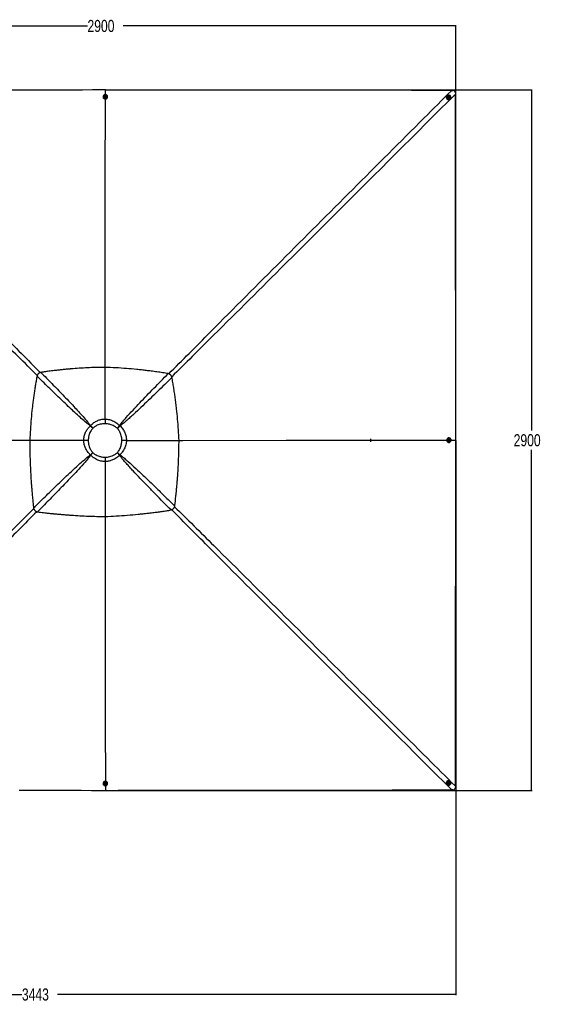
# Model space of a CAD drawing. Header units: millimetres. Extents: x 38476 to 443956, y 24059 to 406945.
# Tile 44 of 75: x 149946 to 259697, y 203091 to 406945. Entities that reach past the tile are written whole.
import ezdxf

# ---------------------------------------------------------------- set-up
doc = ezdxf.new("R2010")
doc.units = ezdxf.units.MM
doc.layers.add('COMPONENT_GEOMETRY', color=7, linetype='Continuous')
doc.styles.add('SLDTEXTSTYLE1', font='TXT', dxfattribs={"width": 0.75})
doc.dimstyles.new('SLDDIMSTYLE0', dxfattribs={"dimtxt": 2500, "dimasz": 165.1, "dimexe": 0, "dimexo": 0.0625, "dimgap": 625, "dimtad": 0, "dimtih": 1, "dimtoh": 1, "dimdec": 0, "dimlfac": 0.02, "dimrnd": 1e-09, "dimzin": 12, "dimdsep": 46, "dimtxsty": 'SLDTEXTSTYLE1', "dimsah": 1, "dimcen": 0.09, "dimadec": 0, "dimazin": 3, "dimtfac": 1, "dimtdec": 0, "dimtofl": 0, "dimtmove": 0, "dimatfit": 3, "dimfxl": 1, "dimfrac": 2, "dimtolj": 1, "dimtzin": 12, "dimarcsym": 0})

# ---------------------------------------------------------------- blocks, each defined once
blk = doc.blocks.new('_D')
at = {"layer": 'COMPONENT_GEOMETRY', "color": 7, "ltscale": 50}
for p, q in [((167723, 392392), (255979, 392392)), ((255820, 392392), (255820, 321875)), ((255820, 247390), (255820, 317907)), ((167723, 247390), (255979, 247390))]:
    blk.add_line(p, q, dxfattribs=at)
for points in [[(255820, 392392), (255795, 392227), (255846, 392227)], [(255820, 247390), (255845, 247555), (255795, 247555)]]:
    blk.add_solid(points, dxfattribs=at)
at = {"layer": 'COMPONENT_GEOMETRY', "color": 7, "ltscale": 50, "insert": (252126, 321129), "char_height": 2500, "attachment_point": 1, "style": 'SLDTEXTSTYLE1'}
blk.add_mtext('2900', dxfattribs=at)
blk = doc.blocks.new('_D_1')
at = {"layer": 'COMPONENT_GEOMETRY', "color": 7, "ltscale": 50}
for p, q in [((95158, 319955), (95158, 405821)), ((240160, 319955), (240160, 405821)), ((95158, 405662), (163965, 405662)), ((240160, 405662), (171354, 405662))]:
    blk.add_line(p, q, dxfattribs=at)
for points in [[(95158, 405662), (95323, 405637), (95323, 405687)], [(240160, 405662), (239995, 405688), (239995, 405637)]]:
    blk.add_solid(points, dxfattribs=at)
at = {"layer": 'COMPONENT_GEOMETRY', "color": 7, "ltscale": 50, "insert": (163965, 406900), "char_height": 2500, "attachment_point": 1, "style": 'SLDTEXTSTYLE1'}
blk.add_mtext('2900', dxfattribs=at)
blk = doc.blocks.new('_D_2')
at = {"layer": 'COMPONENT_GEOMETRY', "color": 7, "ltscale": 50}
for p, q in [((240160, 319828), (240160, 204975)), ((68025, 220334), (68025, 204975)), ((68025, 205134), (150398, 205134)), ((240160, 205134), (157787, 205134))]:
    blk.add_line(p, q, dxfattribs=at)
for points in [[(68025, 205134), (68190, 205109), (68190, 205159)], [(240160, 205134), (239995, 205159), (239995, 205109)]]:
    blk.add_solid(points, dxfattribs=at)
at = {"layer": 'COMPONENT_GEOMETRY', "color": 7, "ltscale": 50, "insert": (150398, 206372), "char_height": 2500, "attachment_point": 1, "style": 'SLDTEXTSTYLE1'}
blk.add_mtext('3443', dxfattribs=at)

msp = doc.modelspace()

# ---------------------------------------------------------------- linework, layer by layer
at = {"color": 7, "linetype": 'Continuous', "lineweight": 25, "ltscale": 50}
for p, q in [((167658.97, 391404.9), (167659.66, 392392.2)), ((167659.46, 392392.2), (167659.66, 392392.2)), ((167188.55, 390978.31), (167188.66, 390944.11)), ((167421.03, 390986.47), (167421.05, 390979.04)), ((167572.07, 391040.03), (167621.38, 391105.58)), ((167609.07, 390967.97), (167572.07, 391040.03)), ((167581.41, 391021.84), (167596.82, 391042.32)), ((167596.82, 391042.32), (167621.47, 391075.1)), ((167695.38, 390961.47), (167609.07, 390967.97)), ((167621.38, 391105.58), (167707.69, 391099.09)), ((167621.47, 391075.1), (167621.38, 391105.58)), ((167621.47, 391075.1), (167664.63, 391071.85)), ((167664.63, 391071.85), (167707.78, 391068.61)), ((167744.69, 391027.03), (167695.38, 390961.47)), ((167707.69, 391099.09), (167744.69, 391027.03)), ((167707.78, 391068.61), (167707.69, 391099.09)), ((167707.78, 391068.61), (167726.29, 391032.58)), ((167726.29, 391032.58), (167735.45, 391014.74)), ((167896.05, 390980.55), (167896.03, 390987.97)), ((168128.66, 390947.09), (168128.55, 390981.28)), ((238330.87, 391227.46), (238312.93, 391209.52)), ((238499.16, 391066.95), (238495.27, 391063.05)), ((238608.35, 390909.94), (238635.13, 390989.11)), ((238664.61, 390844.13), (238608.35, 390909.94)), ((238630.33, 390974.92), (238660.66, 390979.8)), ((238635.13, 390989.11), (238718.17, 391002.47)), ((238660.66, 390979.8), (238702.18, 390986.48)), ((238747.65, 390857.49), (238664.61, 390844.13)), ((238702.18, 390986.48), (238718.17, 391002.47)), ((238702.18, 390986.48), (238730.31, 390953.58)), ((238718.17, 391002.47), (238774.43, 390936.66)), ((238730.31, 390953.58), (238758.44, 390920.67)), ((238745.05, 390881.09), (238736.46, 390855.69)), ((238758.44, 390920.67), (238745.05, 390881.09)), ((238774.43, 390936.66), (238747.65, 390857.49)), ((238758.44, 390920.67), (238774.43, 390936.66)), ((238831.15, 390727.18), (238835.04, 390731.07)), ((238977.61, 390544.84), (238995.55, 390562.78)), ((167612.5, 324262.03), (167612.51, 324262.4)), ((164602, 322880.48), (164571.44, 322849.69)), ((165079.14, 322357.85), (165082.12, 322360.77)), ((170131.7, 322358.06), (170140.1, 322349.77)), ((170690.48, 322829.56), (170603.77, 322916.33)), ((238749.38, 320360.46), (238715.18, 320360.56)), ((238756.06, 320127.93), (238748.64, 320127.96)), ((152041.86, 319849.3), (152041.49, 319850.07)), ((152041.63, 319849.17), (152041.86, 319849.3)), ((163211.81, 319834.79), (163211.7, 319834.79)), ((172029.09, 319836.24), (172029.18, 319836.24)), ((182902.38, 319849.03), (182902.64, 319849.19)), ((238712.21, 319420.57), (238746.4, 319420.46)), ((238729.57, 319853.2), (238736.06, 319939.52)), ((238795.12, 319803.97), (238729.57, 319853.2)), ((238736.06, 319939.52), (238808.12, 319976.61)), ((238747.14, 319652.96), (238754.56, 319652.94)), ((238800.67, 319822.61), (238782.65, 319813.34)), ((238790.11, 319967.34), (238810.41, 319952.09)), ((238867.18, 319841.06), (238795.12, 319803.97)), ((238836.7, 319841.15), (238800.67, 319822.61)), ((238808.12, 319976.61), (238873.67, 319927.38)), ((238810.41, 319952.09), (238843.19, 319927.47)), ((238839.95, 319884.31), (238836.7, 319841.15)), ((238836.7, 319841.15), (238867.18, 319841.06)), ((238843.19, 319927.47), (238839.95, 319884.31)), ((238843.19, 319927.47), (238873.67, 319927.38)), ((238873.67, 319927.38), (238867.18, 319841.06)), ((239172.97, 319890.89), (240160.49, 319891.58)), ((240160.49, 319891.37), (240160.49, 319891.58)), ((170147.24, 317308.57), (170138.06, 317299.36)), ((170583.36, 316771.12), (170679.6, 316866.18)), ((167614.07, 315444.8), (167614.07, 315445.17)), ((167188.79, 248836.98), (167188.68, 248802.73)), ((167421.18, 248802), (167421.16, 248794.53)), ((167572.19, 248753.67), (167621.42, 248819.15)), ((167609.28, 248681.69), (167572.19, 248753.67)), ((167590.83, 248748.35), (167581.63, 248766.22)), ((167609.37, 248712.37), (167590.83, 248748.35)), ((167609.37, 248712.37), (167609.28, 248681.69)), ((167652.53, 248709.12), (167609.37, 248712.37)), ((167621.42, 248819.15), (167707.74, 248812.66)), ((167695.69, 248705.88), (167652.53, 248709.12)), ((167744.83, 248740.69), (167695.6, 248675.21)), ((167695.69, 248705.88), (167695.6, 248675.21)), ((167720.31, 248738.62), (167695.69, 248705.88)), ((167707.74, 248812.66), (167744.83, 248740.69)), ((167735.49, 248758.81), (167720.31, 248738.62)), ((167896.15, 248793.03), (167896.18, 248800.5)), ((168128.68, 248799.77), (168128.78, 248834.18)), ((238494.35, 248720.94), (238498.25, 248716.99)), ((238612.35, 248886.01), (238678.16, 248942.27)), ((238625.71, 248803.03), (238612.35, 248886.01)), ((238649.31, 248805.85), (238623.87, 248814.44)), ((238704.88, 248776.31), (238625.71, 248803.03)), ((238688.89, 248792.49), (238649.31, 248805.85)), ((238678.16, 248942.27), (238757.33, 248915.55)), ((238721.8, 248820.63), (238688.89, 248792.49)), ((238688.89, 248792.49), (238704.88, 248776.31)), ((238770.69, 248832.57), (238704.88, 248776.31)), ((238754.7, 248848.76), (238721.8, 248820.63)), ((238743.18, 248920.33), (238748.02, 248890.25)), ((238748.02, 248890.25), (238754.7, 248848.76)), ((238754.7, 248848.76), (238770.69, 248832.57)), ((238757.33, 248915.55), (238770.69, 248832.57)), ((238836.21, 249050.77), (238832.32, 249054.71)), ((238997.74, 249218.09), (238979.81, 249236.25)), ((167695.6, 248675.21), (167609.28, 248681.69)), ((167658.87, 247390), (167659.55, 247389.99)), ((167658.92, 248376.64), (167659.55, 247389.99)), ((238311, 248575.72), (238328.93, 248557.56))]:
    msp.add_line(p, q, dxfattribs=at)
at = {"color": 7, "linetype": 'Continuous', "lineweight": 25, "ltscale": 50, "flags": 128}
for points in [[(167659.46, 392392.2), (167134.16, 392391.56), (165032.97, 392388.98), (162931.78, 392386.41), (160830.59, 392383.85), (156628.2, 392378.76), (154527.01, 392376.22), (152425.82, 392373.69), (150324.63, 392371.17), (148223.44, 392368.66)], [(168111.9, 391094.13), (168079.01, 391173.33), (168029.95, 391245.1), (167966.62, 391306.67), (167891.46, 391355.68), (167807.34, 391390.24), (167717.5, 391409.03), (167625.4, 391411.33), (167534.58, 391397.04), (167448.51, 391366.72), (167370.52, 391321.53), (167303.6, 391263.2), (167250.32, 391193.99), (167212.72, 391116.54), (167192.26, 391033.84), (167189.72, 390949.06), (167205.2, 390865.46), (167238.09, 390786.26), (167287.15, 390714.49), (167350.48, 390652.92), (167425.64, 390603.91), (167509.76, 390569.35), (167599.6, 390550.56), (167691.7, 390548.26), (167782.52, 390562.55), (167868.59, 390592.87), (167946.58, 390638.07), (168013.5, 390696.39), (168066.78, 390765.61), (168104.38, 390843.05), (168124.84, 390925.76), (168127.38, 391010.53), (168111.9, 391094.13)], [(239310.07, 392308.27), (237284.14, 392310.54), (235182.92, 392312.91), (233081.7, 392315.28), (230980.48, 392317.66), (228879.27, 392320.04), (226778.05, 392322.43), (224676.83, 392324.82), (222575.61, 392327.22), (220474.39, 392329.62), (218373.18, 392332.03), (216271.96, 392334.44), (214170.74, 392336.86), (209968.31, 392341.72), (207867.09, 392344.16), (205765.87, 392346.6), (203664.66, 392349.06), (203139.35, 392349.67), (201629.1, 392351.44), (200118.85, 392353.21), (198608.6, 392354.99), (195588.1, 392358.55), (194077.85, 392360.34), (191057.36, 392363.92), (189547.11, 392365.72), (186526.61, 392369.33), (185016.36, 392371.13), (181995.86, 392374.76), (178975.37, 392378.41), (167659.66, 392392.2)], [(240160.49, 319891.58), (240159.84, 320416.88), (240157.26, 322518.09), (240154.68, 324619.3), (240152.11, 326720.5), (240147, 330922.92), (240144.45, 333024.12), (240141.91, 335125.33), (240139.38, 337226.54), (240136.85, 339327.74), (240134.34, 341428.95), (240131.83, 343530.16), (240129.33, 345631.37), (240126.83, 347732.57), (240124.35, 349833.78), (240121.87, 351934.99), (240119.39, 354036.2), (240116.93, 356137.41), (240114.47, 358238.62), (240112.02, 360339.82), (240109.58, 362441.03), (240107.14, 364542.24), (240104.71, 366643.45), (240099.87, 370845.87), (240097.45, 372947.08), (240095.05, 375048.29), (240092.65, 377149.5), (240090.25, 379250.71), (240087.86, 381351.92), (240085.48, 383453.13), (240083.1, 385554.34), (240080.72, 387655.55), (240078.53, 389598.83), (240076.34, 391542.12)], [(167678.01, 391205.11), (167613.42, 391201.83), (167552.18, 391182.64), (167498.83, 391148.96), (167457.33, 391103.28), (167430.74, 391048.99), (167421.05, 390990.13), (167428.97, 390931.04), (167453.92, 390876.12), (167494.04, 390829.45), (167546.36, 390794.47), (167607, 390773.79), (167671.46, 390768.94), (167734.96, 390780.27), (167792.8, 390806.96), (167840.67, 390847.02), (167875.04, 390897.47), (167893.35, 390954.58), (167894.24, 391014.11), (167877.65, 391071.65), (167844.81, 391122.92), (167798.15, 391164.13), (167741.14, 391192.22), (167678.01, 391205.11)], [(167668.12, 391142.47), (167622.09, 391137.59), (167581.58, 391116.86), (167552.77, 391083.45), (167540.03, 391042.44), (167545.31, 391000.07), (167567.81, 390962.79), (167604.09, 390936.29), (167648.64, 390924.59), (167694.67, 390929.47), (167735.18, 390950.2), (167763.99, 390983.61), (167776.73, 391024.62), (167771.45, 391066.99), (167748.95, 391104.27), (167712.67, 391130.77), (167668.12, 391142.47)], [(167619.47, 334966.86), (167635.12, 357303.84), (167646.65, 373777.92), (167658.17, 390252.01), (167658.35, 390515.61)], [(168108.33, 390819.96), (168124.95, 390891.56), (168128.66, 390947.09)], [(239061.33, 390647.4), (239098.64, 390727.79), (239119.22, 390814.6), (239122.28, 390904.51), (239107.69, 390994.05), (239076.03, 391079.8), (239028.5, 391158.45), (238966.93, 391226.97), (238893.69, 391282.75), (238811.59, 391323.63), (238723.79, 391348.04), (238633.66, 391355.04), (238544.67, 391344.37), (238460.23, 391316.44), (238383.59, 391272.31), (238317.7, 391213.69), (238265.09, 391142.83), (238227.77, 391062.45), (238207.19, 390975.63), (238204.14, 390885.73), (238218.72, 390796.18), (238250.39, 390710.43), (238297.92, 390631.79), (238359.49, 390563.26), (238432.73, 390507.48), (238514.83, 390466.61), (238602.63, 390442.2), (238692.76, 390435.19), (238781.75, 390445.86), (238866.19, 390473.79), (238942.82, 390517.92), (239008.72, 390576.54), (239061.33, 390647.4)], [(238840.98, 391045.52), (238792.91, 391088.78), (238735.51, 391117.96), (238673.03, 391130.91), (238610.11, 391126.66), (238551.42, 391105.52), (238501.31, 391069.07), (238463.5, 391020), (238440.79, 390961.97), (238434.86, 390899.26), (238446.15, 390836.53), (238473.83, 390778.44), (238515.85, 390729.29), (238569.08, 390692.73), (238629.59, 390671.47), (238692.87, 390667.08), (238754.25, 390679.89), (238809.16, 390708.96), (238853.53, 390752.12), (238884.08, 390806.17), (238898.54, 390867.11), (238895.83, 390930.42), (238876.16, 390991.39), (238840.98, 391045.52)], [(238778.33, 390996.55), (238742.19, 391025.51), (238698.32, 391038.9), (238653.39, 391034.7), (238614.25, 391013.54), (238586.85, 390978.63), (238575.37, 390935.31), (238581.55, 390890.15), (238604.45, 390850.04), (238640.59, 390821.09), (238684.46, 390807.69), (238729.39, 390811.9), (238768.53, 390833.06), (238795.93, 390867.96), (238807.41, 390911.29), (238801.23, 390956.44), (238778.33, 390996.55)], [(165079.14, 322357.85), (165014.61, 322420.12), (164950.2, 322482.35), (164886.01, 322544.44), (164822.12, 322606.3), (164758.62, 322667.85), (164695.62, 322728.99), (164633.19, 322789.63), (164571.44, 322849.69)], [(164602, 322880.48), (164660.39, 322817.03), (164719.42, 322752.96), (164779, 322688.36), (164839.04, 322623.33), (164899.46, 322557.96), (164960.18, 322492.34), (165021.09, 322426.58), (165082.12, 322360.77)], [(170131.7, 322358.06), (170191.6, 322428.83), (170251.42, 322499.53), (170311.09, 322570.07), (170370.51, 322640.32), (170429.57, 322710.18), (170488.2, 322779.54), (170546.3, 322848.29), (170603.77, 322916.33)], [(170690.48, 322829.56), (170623.48, 322771.06), (170555.75, 322711.96), (170487.41, 322652.34), (170418.54, 322592.29), (170349.27, 322531.92), (170279.7, 322471.32), (170209.94, 322410.57), (170140.1, 322349.77)], [(222511.58, 320198.15), (222528.27, 320125.61), (222540.46, 320047.45), (222547.9, 319965.48), (222550.4, 319881.59), (222547.9, 319797.72), (222540.47, 319715.8), (222528.27, 319637.72), (222511.59, 319565.29)], [(238715.18, 320360.56), (238682.95, 320359.36), (238599.36, 320343.79), (238520.15, 320310.8), (238448.39, 320261.67), (238386.82, 320198.27), (238337.81, 320123.04), (238303.25, 320038.89), (238284.46, 319949.03), (238282.16, 319856.93), (238296.45, 319766.12), (238326.77, 319680.09), (238371.96, 319602.15), (238430.29, 319535.29), (238499.51, 319482.09), (238576.95, 319444.58), (238659.65, 319424.22), (238712.21, 319420.57)], [(238862.22, 319437.24), (238941.43, 319470.22), (239013.19, 319519.36), (239074.76, 319582.76), (239123.77, 319657.98), (239158.34, 319742.14), (239177.13, 319832), (239179.42, 319924.1), (239165.13, 320014.91), (239134.81, 320100.94), (239089.62, 320178.88), (239031.29, 320245.73), (238962.08, 320298.94), (238884.63, 320336.44), (238801.93, 320356.81), (238717.15, 320359.25), (238633.55, 320343.68), (238554.35, 320310.69), (238482.58, 320261.56), (238421.01, 320198.16), (238372, 320122.94), (238337.44, 320038.78), (238318.65, 319948.92), (238316.35, 319856.82), (238330.64, 319766.01), (238360.97, 319679.98), (238406.16, 319602.04), (238464.48, 319535.18), (238533.7, 319481.98), (238611.15, 319444.48), (238693.85, 319424.11), (238778.63, 319421.66), (238862.22, 319437.24)], [(238973.2, 319871.21), (238969.93, 319935.79), (238950.74, 319997), (238917.05, 320050.31), (238871.37, 320091.77), (238817.08, 320118.29), (238758.22, 320127.92), (238699.13, 320119.93), (238644.21, 320094.92), (238597.54, 320054.74), (238562.56, 320002.38), (238541.88, 319941.72), (238537.03, 319877.25), (238548.37, 319813.76), (238575.05, 319755.96), (238615.11, 319708.13), (238665.56, 319673.82), (238722.67, 319655.58), (238782.2, 319654.75), (238839.74, 319671.41), (238891.01, 319704.31), (238932.22, 319751.01), (238960.31, 319808.05), (238973.2, 319871.21)], [(182901.84, 319851.42), (183703.27, 319851.97), (205074.23, 319866.88), (238023.08, 319890.07), (238289.12, 319890.26)], [(238910.56, 319880.67), (238905.68, 319926.7), (238884.95, 319967.18), (238851.54, 319995.96), (238810.53, 320008.65), (238768.16, 320003.32), (238730.88, 319980.78), (238704.38, 319944.47), (238692.68, 319899.9), (238697.56, 319853.88), (238718.29, 319813.39), (238751.7, 319784.62), (238792.71, 319771.93), (238835.08, 319777.26), (238872.36, 319799.8), (238898.86, 319836.11), (238910.56, 319880.67)], [(240077.02, 248241.05), (240077.61, 248766.34), (240079.96, 250867.51), (240082.32, 252968.68), (240084.69, 255069.85), (240087.06, 257171.02), (240089.43, 259272.19), (240091.81, 261373.36), (240094.19, 263474.53), (240096.58, 265575.7), (240098.97, 267676.87), (240101.37, 269778.04), (240103.77, 271879.21), (240106.18, 273980.38), (240108.6, 276081.55), (240111.02, 278182.72), (240113.45, 280283.89), (240115.88, 282385.06), (240120.77, 286587.39), (240123.23, 288688.56), (240125.69, 290789.73), (240128.15, 292890.9), (240130.63, 294992.07), (240133.11, 297093.24), (240135.6, 299194.4), (240138.09, 301295.57), (240140.59, 303396.74), (240143.1, 305497.9), (240145.62, 307599.07), (240148.15, 309700.24), (240150.68, 311801.4), (240153.21, 313902.57), (240155.76, 316003.74), (240160.49, 319891.37)], [(164572.08, 316860.11), (164632.29, 316914.34), (164693.08, 316969.11), (164754.37, 317024.35), (164816.08, 317080), (164878.14, 317135.98), (164940.46, 317192.21), (165002.95, 317248.63), (165065.56, 317305.16)], [(165071.91, 317298.95), (165016.83, 317234.98), (164961.83, 317171.12), (164907, 317107.47), (164852.4, 317044.11), (164798.11, 316981.12), (164744.19, 316918.57), (164690.72, 316856.56), (164637.76, 316795.16)], [(170583.36, 316771.12), (170528.99, 316835.38), (170474.09, 316900.32), (170418.75, 316965.87), (170363.04, 317031.92), (170307.03, 317098.39), (170250.82, 317165.18), (170194.47, 317232.2), (170138.06, 317299.36)], [(170147.24, 317308.57), (170214.7, 317252.3), (170282.08, 317196.15), (170349.29, 317140.2), (170416.25, 317084.53), (170482.85, 317029.22), (170549, 316974.34), (170614.62, 316919.97), (170679.6, 316866.18)], [(167623.36, 304092.17), (167625.99, 299953.1), (167637.16, 282430.06), (167650.79, 261085.59), (167658.35, 249259.75)], [(168128.78, 248834.18), (168127.58, 248866.36), (168112.01, 248949.87), (168079.02, 249028.98), (168029.89, 249100.66), (167966.49, 249162.16), (167891.26, 249211.11), (167807.11, 249245.64), (167717.25, 249264.41), (167625.15, 249266.7), (167534.34, 249252.43), (167448.31, 249222.14), (167370.37, 249177), (167303.51, 249118.74), (167250.31, 249049.6), (167212.8, 248972.25), (167192.44, 248889.64), (167188.79, 248837.14)], [(167205.46, 248687.05), (167238.44, 248607.93), (167287.58, 248536.25), (167350.98, 248474.75), (167426.2, 248425.8), (167510.36, 248391.27), (167600.22, 248372.5), (167692.32, 248370.21), (167783.13, 248384.48), (167869.16, 248414.77), (167947.1, 248459.91), (168013.95, 248518.17), (168067.16, 248587.31), (168104.66, 248664.66), (168125.03, 248747.27), (168127.47, 248831.95), (168111.9, 248915.46), (168078.91, 248994.57), (168029.78, 249066.25), (167966.38, 249127.75), (167891.16, 249176.7), (167807, 249211.23), (167717.14, 249230), (167625.04, 249232.29), (167534.23, 249218.02), (167448.2, 249187.73), (167370.26, 249142.59), (167303.4, 249084.33), (167250.2, 249015.19), (167212.7, 248937.84), (167192.33, 248855.23), (167189.88, 248770.55), (167205.46, 248687.05)], [(167639.43, 248576.14), (167704.01, 248579.41), (167765.22, 248598.58), (167818.53, 248632.22), (167859.99, 248677.85), (167886.51, 248732.08), (167896.14, 248790.88), (167888.15, 248849.89), (167863.14, 248904.75), (167822.96, 248951.37), (167770.6, 248986.31), (167709.94, 249006.97), (167645.47, 249011.81), (167581.98, 249000.49), (167524.18, 248973.83), (167476.35, 248933.82), (167442.04, 248883.43), (167423.8, 248826.38), (167422.97, 248766.92), (167439.63, 248709.45), (167472.53, 248658.23), (167519.23, 248617.07), (167576.27, 248589.01), (167639.43, 248576.14)], [(167648.89, 248638.36), (167694.92, 248643.24), (167735.4, 248663.94), (167764.18, 248697.31), (167776.87, 248738.28), (167771.54, 248780.6), (167749, 248817.83), (167712.69, 248844.31), (167668.12, 248856), (167622.1, 248851.12), (167581.61, 248830.42), (167552.84, 248797.04), (167540.15, 248756.07), (167545.48, 248713.75), (167568.02, 248676.52), (167604.33, 248650.05), (167648.89, 248638.36)], [(238415.62, 248489.79), (238496.01, 248452.55), (238582.82, 248432.03), (238672.73, 248429.02), (238762.27, 248443.65), (238848.02, 248475.35), (238926.67, 248522.9), (238995.19, 248584.47), (239050.97, 248657.7), (239091.85, 248739.78), (239116.26, 248827.54), (239123.26, 248917.62), (239112.59, 249006.56), (239084.66, 249090.93), (239040.53, 249167.5), (238981.91, 249233.32), (238911.05, 249285.86), (238830.67, 249323.1), (238743.85, 249343.62), (238653.94, 249346.63), (238564.4, 249332), (238478.65, 249300.3), (238400.01, 249252.75), (238331.48, 249191.18), (238275.7, 249117.95), (238234.83, 249035.87), (238210.41, 248948.11), (238203.41, 248858.03), (238214.08, 248769.09), (238242.01, 248684.72), (238286.14, 248608.15), (238344.76, 248542.33), (238415.62, 248489.79)], [(238813.74, 248710.19), (238857, 248758.26), (238886.18, 248815.64), (238899.13, 248878.09), (238894.88, 248940.97), (238873.74, 248999.61), (238837.29, 249049.67), (238788.22, 249087.44), (238730.19, 249110.1), (238667.48, 249115.99), (238604.75, 249104.67), (238546.66, 249076.97), (238497.51, 249034.95), (238460.95, 248981.72), (238439.68, 248921.24), (238435.3, 248857.99), (238448.11, 248796.66), (238477.18, 248741.8), (238520.34, 248697.47), (238574.39, 248666.97), (238635.33, 248652.56), (238698.64, 248655.3), (238759.61, 248675), (238813.74, 248710.19)], [(238764.77, 248772.44), (238793.73, 248808.58), (238807.12, 248852.43), (238802.92, 248897.33), (238781.76, 248936.44), (238746.85, 248963.8), (238703.53, 248975.25), (238658.37, 248969.05), (238618.26, 248946.14), (238589.31, 248910), (238575.91, 248866.15), (238580.11, 248821.25), (238601.28, 248782.14), (238636.18, 248754.78), (238679.51, 248743.33), (238724.66, 248749.53), (238764.77, 248772.44)], [(149800.74, 247399.68), (151942.36, 247398.54), (154083.99, 247397.4), (156225.61, 247396.25), (158367.24, 247395.1), (160508.86, 247393.93), (162650.48, 247392.76), (164792.11, 247391.58), (167658.87, 247390)], [(167659.55, 247389.99), (168184.84, 247390.65), (170286.02, 247393.28), (172387.21, 247395.9), (174488.39, 247398.52), (178690.75, 247403.73), (180791.93, 247406.33), (182893.12, 247408.92), (184994.3, 247411.5), (187095.48, 247414.07), (189196.66, 247416.64), (191297.85, 247419.2), (193399.03, 247421.76), (195500.21, 247424.3), (197601.4, 247426.85), (199702.58, 247429.38), (201803.76, 247431.91), (203904.95, 247434.43), (206006.13, 247436.94), (208107.32, 247439.45), (210208.5, 247441.95), (212309.68, 247444.45), (214410.87, 247446.94), (218613.24, 247451.91), (220714.42, 247454.38), (222815.61, 247456.85), (224916.79, 247459.31), (227017.98, 247461.77), (229119.16, 247464.22), (231220.35, 247466.67), (233321.53, 247469.11), (235422.72, 247471.55), (237367.54, 247473.81), (239312.36, 247476.06)]]:
    msp.add_lwpolyline(points, dxfattribs=at)
at = {"color": 8, "linetype": 'Continuous', "lineweight": 25, "ltscale": 50, "flags": 128}
msp.add_lwpolyline([(152042.05, 319850.89), (145690.79, 319855.35), (129220.04, 319867.11), (108631.6, 319881.88), (97033.37, 319890.22)], dxfattribs=at)
at = {"color": 7, "linetype": 'Continuous', "lineweight": 25, "ltscale": 2500}
for centre, radius, start, end in [((167589.89, 390945.62), 401.23, 180.2153788, 198.2447668), ((167658.5, 390995.31), 238.01, 183.9181375, 356.4446199), ((167649.45, 391002.43), 66.04, 142.8364949, 168.6463353), ((167657.92, 390994.65), 77.5, 85.032096, 142.0349372), ((167660.22, 390996.91), 75.08, 28.3691936, 86.6372027), ((167668.68, 391002.87), 64.81, 7.5572724, 27.2798645), ((238656.29, 390888.2), 470.26, 136.8987475, 313.1012525), ((238669.01, 390900.92), 237.64, 136.978807, 313.021193), ((238671.61, 390910.79), 69.87, 99.0129472, 129.9278854), ((238672.04, 390904.42), 76.23, 40.1512746, 98.5834109), ((238679.48, 390903.17), 69.19, 315.2024621, 341.3864075), ((238673.75, 390904.33), 75, 341.943693, 41.0416236), ((238763.39, 319890.41), 238.01, 93.5539687, 266.0832739), ((238770.89, 319880.23), 64.86, 277.3906731, 297.3343613), ((238770.6, 319899.48), 65.97, 52.8825861, 78.4244243), ((238764.89, 319888.74), 75.18, 298.4164924, 356.6278466), ((238762.83, 319891.03), 77.41, 355.0201056, 52.0679973), ((167658.63, 248785.53), 238.02, 3.6068395, 176.0328912), ((167648.33, 248778.11), 64.74, 187.574808, 207.3620024), ((167656.93, 248784.18), 75.19, 208.4592706, 266.6444405), ((167659.26, 248786.28), 77.45, 265.016688, 322.0232132), ((167667.81, 248778.4), 65.87, 322.8488646, 348.2628371), ((238656.5, 248894.75), 470.27, 46.5667158, 222.7188321), ((238669.18, 248881.91), 237.65, 46.6469528, 222.6385951), ((238671.33, 248871.4), 69.14, 225.1882695, 251.4290684), ((238672.51, 248877.23), 75.05, 251.9899098, 311.0460069), ((238672.67, 248878.88), 76.21, 310.1429187, 8.5782671), ((238679.11, 248879.31), 69.78, 9.0198613, 39.6288696)]:
    msp.add_arc(centre, radius, start, end, dxfattribs=at)
at = {"color": 8, "linetype": 'Continuous', "lineweight": 25, "ltscale": 50}
for points, knots in [([(153572.43, 333299.77), (152261.84, 334596.74), (149584.9, 337245.86), (144388.57, 342417.33), (137978.45, 348808.15), (122846.59, 363924.58), (108627.58, 378150.42), (96907.11, 389879.25), (95267.38, 391520.22), (95244.43, 391543.19)], [0, 0, 0, 0, 0.067148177, 0.137152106, 0.266888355, 0.396624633, 0.915584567, 0.998818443, 1, 1, 1, 1]), ([(96010.21, 392308.65), (96033.14, 392285.67), (104217.91, 384085.02), (115930.36, 372348.46), (130130.69, 358105.91), (138687.41, 349517.37), (145072.8, 343095.52), (150242.74, 337886.85), (152893.68, 335200.9), (154191.13, 333886.31)], [0, 0, 0, 0, 0.0011810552, 0.4214955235, 0.6032047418, 0.7329044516, 0.8626041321, 0.9327543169, 1, 1, 1, 1]), ([(180783.62, 333619.09), (182184.22, 335035.92), (185040.94, 337925.75), (192807.91, 345737.22), (208998.48, 361973.96), (225632.21, 378621.06), (237374.91, 390371.88), (239287.11, 392285.29), (239310.07, 392308.27)], [0, 0, 0, 0, 0.072153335, 0.147166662, 0.398807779, 0.902104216, 0.998824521, 1, 1, 1, 1]), ([(240076.34, 391542.12), (240053.37, 391519.16), (231861.45, 383331.3), (220111.01, 371588.35), (203459.71, 354960.8), (193509.49, 345037.99), (185700.41, 337272.41), (182812.69, 334417.4), (181396.66, 333017.41)], [0, 0, 0, 0, 0.001175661, 0.419192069, 0.601251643, 0.852917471, 0.92787637, 1, 1, 1, 1]), ([(181980.27, 306110.6), (183303.61, 304802.98), (186008.03, 302130.69), (193623.26, 294568.18), (209731.94, 278524.54), (226366.54, 261924.76), (238116.86, 250197.48), (240054.04, 248263.98), (240077.02, 248241.05)], [0, 0, 0, 0, 0.0681014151, 0.1391743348, 0.3927392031, 0.8998835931, 0.9988122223, 1, 1, 1, 1]), ([(130443.18, 283405.15), (135376.33, 288329.21), (142838.88, 295778), (150324.2, 303196.29), (152861.32, 305710.69)], [0, 0, 0, 0, 0.661055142, 1, 1, 1, 1]), ([(153475.98, 305084.92), (150963.43, 302549.81), (143546.7, 295066.5), (136099.41, 287606.21), (131175.03, 282673.22)], [0, 0, 0, 0, 0.33876828, 1, 1, 1, 1]), ([(239312.36, 247476.06), (239289.38, 247499.01), (231106.04, 255675.87), (219363.4, 267410.81), (202748.24, 284028.3), (192925.7, 293864.63), (185358.56, 301464.34), (182688.2, 304159.68), (181381.17, 305478.94)], [0, 0, 0, 0, 0.001188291, 0.423283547, 0.607436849, 0.861075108, 0.932001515, 1, 1, 1, 1])]:
    msp.add_open_spline(points, degree=3, knots=knots, dxfattribs=at)
at = {"color": 7, "linetype": 'Continuous', "lineweight": 25, "ltscale": 50}
for points, knots in [([(239310.07, 392308.27), (239329.46, 392308.21), (239368.24, 392308.1), (239426.41, 392307.47), (239484.56, 392306.53), (239523.29, 392305.6), (239542.66, 392305.13)], [0, 0, 0, 0, 0.2498448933, 0.4997516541, 0.7498446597, 1, 1, 1, 1]), ([(240073.21, 391774.57), (240070.78, 391807.77), (240065.92, 391874.14), (240037.97, 391970.12), (239994.07, 392059.01), (239919.2, 392158.44), (239798.75, 392249.52), (239658.73, 392297.14), (239572.22, 392303.1), (239542.66, 392305.13)], [0, 0, 0, 0, 0.12011918, 0.24016576, 0.358324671, 0.476429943, 0.686777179, 0.892986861, 1, 1, 1, 1]), ([(240073.21, 391774.57), (240073.68, 391755.24), (240074.61, 391716.56), (240075.54, 391658.47), (240076.17, 391600.32), (240076.28, 391561.52), (240076.34, 391542.12)], [0, 0, 0, 0, 0.249844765, 0.49975167, 0.74984484, 1, 1, 1, 1]), ([(167618.88, 334966.74), (167087.05, 334959.83), (166006.43, 334945.77), (164361.98, 334889.82), (162671.91, 334803.78), (161490.19, 334721.31), (160829.92, 334668.63), (160702.71, 334658.3), (160571.03, 334647.43), (160434.58, 334635.97), (160293.37, 334623.9), (160147.41, 334611.2), (159902.29, 334589.48), (159547.84, 334556.96), (159123.74, 334516), (158720.06, 334475.25), (158342.75, 334435.72), (157945.73, 334392.54), (157529.17, 334345.53), (157043.8, 334288.68), (156516.54, 334224.23), (155971.7, 334154.65), (155482.52, 334089.85), (155048.32, 334030.56), (154668.41, 333977.35), (154433.23, 333943.52), (154324.56, 333927.89)], [0, 0, 0, 0, 0.119561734, 0.242936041, 0.369852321, 0.499959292, 0.509209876, 0.518749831, 0.528650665, 0.538911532, 0.54953152, 0.56050975, 0.571845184, 0.60485019, 0.640524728, 0.667623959, 0.696056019, 0.725807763, 0.75739907, 0.790290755, 0.835663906, 0.876805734, 0.913765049, 0.946588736, 0.975319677, 1, 1, 1, 1]), ([(167612.51, 324262.4), (167612.72, 324822.55), (167613.48, 326819.28), (167615.85, 330387.4), (167617.84, 333395.36), (167618.88, 334966.74)], [0, 0, 0, 0, 0.15698951, 0.55960285, 1, 1, 1, 1]), ([(180648.93, 333663.87), (180268.36, 333725.61), (179497.05, 333850.76), (178322.37, 334024.89), (177367.04, 334155.85), (176640.77, 334248.96), (176152.98, 334309.09), (175660.36, 334367.32), (175162.95, 334423.57), (174660.89, 334477.73), (173609.35, 334585.65), (171998.07, 334728.22), (169818.73, 334876.16), (168354.77, 334936.54), (167618.97, 334966.88)], [0, 0, 0, 0, 0.088262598, 0.178889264, 0.271856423, 0.309011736, 0.346518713, 0.384374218, 0.422574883, 0.461117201, 0.499979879, 0.664574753, 0.831411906, 1, 1, 1, 1]), ([(153524.71, 333165.68), (153469.59, 332865.91), (153358.42, 332261.35), (153201.24, 331345.17), (153050.28, 330412.89), (152907.21, 329464.81), (152772.53, 328501.52), (152647.05, 327523.69), (152484.44, 326131.65), (152307.75, 324321.3), (152142.42, 322092.09), (152075.18, 320598.44), (152041.49, 319850.07)], [0, 0, 0, 0, 0.068186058, 0.137514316, 0.207951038, 0.279463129, 0.352009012, 0.42554196, 0.500004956, 0.665534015, 0.832421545, 1, 1, 1, 1]), ([(154324.56, 333927.89), (154278.06, 333914.6), (154187.19, 333888.61), (154055.13, 333830.19), (153931.07, 333756.31), (153816.58, 333663.46), (153716.74, 333554.63), (153635.2, 333433.53), (153569.74, 333303.12), (153539.94, 333212.15), (153524.71, 333165.68)], [0, 0, 0, 0, 0.124956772, 0.244196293, 0.372165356, 0.497159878, 0.623858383, 0.752508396, 0.873555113, 1, 1, 1, 1]), ([(164571.44, 322849.69), (164489.22, 322912.19), (164217.75, 323118.56), (163581.56, 323630.68), (162682.16, 324405), (161625.7, 325359.19), (160133.49, 326748.55), (158209.9, 328581.98), (155861.64, 330866.88), (154303.68, 332399.41), (153524.71, 333165.68)], [0, 0, 0, 0, 0.020458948, 0.067546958, 0.162034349, 0.256153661, 0.350276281, 0.566844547, 0.783422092, 1, 1, 1, 1]), ([(154324.56, 333927.89), (155087.49, 333150), (156613.34, 331594.2), (158888.03, 329249.03), (160713.88, 327326.74), (162098.32, 325834.1), (163050.39, 324775.41), (163822.81, 323873.68), (164333.66, 323235.47), (164539.6, 322963.03), (164602, 322880.48)], [0, 0, 0, 0, 0.216350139, 0.432699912, 0.649040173, 0.743328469, 0.83761336, 0.932286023, 0.979483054, 1, 1, 1, 1]), ([(170603.77, 322916.33), (170632.8, 322954.16), (170868.94, 323261.88), (171327.65, 323826.14), (172221.22, 324860.36), (173375.22, 326130.43), (175280.88, 328149.85), (177703.18, 330663.09), (179667.01, 332663.6), (180648.93, 333663.87)], [0, 0, 0, 0, 0.009708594, 0.078971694, 0.14824451, 0.288661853, 0.42909018, 0.714542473, 1, 1, 1, 1]), ([(181443.32, 332883.69), (180441.45, 331901.01), (178938.62, 330426.97), (176924.32, 328474.45), (175414.82, 327027.55), (174152.71, 325839.2), (173139.31, 324907.68), (172355.69, 324207.02), (171547.22, 323505.5), (170976.15, 323054.94), (170690.48, 322829.56)], [0, 0, 0, 0, 0.285602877, 0.428411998, 0.571220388, 0.711530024, 0.781704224, 0.851877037, 0.925905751, 1, 1, 1, 1]), ([(181443.32, 332883.69), (181428.35, 332930.23), (181399.04, 333021.33), (181334.94, 333152.43), (181255.2, 333274.69), (181157.06, 333385.92), (181043.75, 333482), (180919.75, 333559.57), (180787.32, 333621.51), (180695.74, 333649.54), (180648.93, 333663.87)], [0, 0, 0, 0, 0.125590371, 0.245857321, 0.373808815, 0.499562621, 0.625511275, 0.754028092, 0.874265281, 1, 1, 1, 1]), ([(182902.64, 319849.19), (182865.21, 320582.33), (182790.57, 322044.45), (182620.48, 324225.4), (182439.36, 326048.13), (182266.99, 327512.95), (182122.76, 328622.99), (181967.75, 329715.27), (181802.43, 330788.89), (181628.82, 331843.38), (181504.8, 332538.91), (181443.32, 332883.69)], [0, 0, 0, 0, 0.167774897, 0.334595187, 0.499921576, 0.586385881, 0.671687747, 0.755754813, 0.838526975, 0.919956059, 1, 1, 1, 1]), ([(164602, 322880.48), (164675.72, 322961.09), (164842.24, 323143.18), (165131.71, 323397.47), (165466.12, 323640.13), (165818.97, 323844.51), (166185.92, 324008.7), (166562.25, 324133.5), (166928.86, 324213.68), (167280.08, 324257.81), (167501.7, 324260.63), (167612.5, 324262.03)], [0, 0, 0, 0, 0.09585055, 0.216530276, 0.337504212, 0.458151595, 0.573871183, 0.689888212, 0.805584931, 0.902796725, 1, 1, 1, 1]), ([(167612.5, 324262.03), (167609.89, 324140.02), (167604.59, 323892.47), (167598.15, 323568.58), (167594.34, 323369.38), (167593.11, 323303.96), (167593.03, 323299.35)], [0, 0, 0, 0, 0.394958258, 0.801370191, 0.9860161, 1, 1, 1, 1]), ([(167612.51, 324262.4), (167677.06, 324260.02), (167895.81, 324251.97), (168267.24, 324202.92), (168718.28, 324093.8), (169176.25, 323927.44), (169631.67, 323697.63), (170026.44, 323433.27), (170349.44, 323169.53), (170518.99, 323000.73), (170603.77, 322916.33)], [0, 0, 0, 0, 0.057568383, 0.195080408, 0.333037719, 0.470574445, 0.628658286, 0.786764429, 0.893380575, 1, 1, 1, 1]), ([(163211.7, 319834.79), (163210.5, 319911.84), (163207.01, 320135.46), (163242.57, 320505.58), (163333.85, 320936.88), (163468.73, 321334.28), (163637.36, 321694.32), (163829.07, 322018.08), (164050.28, 322320.31), (164296.33, 322600.75), (164479.74, 322766.71), (164571.44, 322849.69)], [0, 0, 0, 0, 0.06753486, 0.196000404, 0.324945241, 0.453439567, 0.563228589, 0.673289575, 0.783102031, 0.891548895, 1, 1, 1, 1]), ([(165079.14, 322357.85), (165011.45, 322283.76), (164876.07, 322135.57), (164670.51, 321850.09), (164472.21, 321499.88), (164315.86, 321110.24), (164214.02, 320737.42), (164154.61, 320389.13), (164130.62, 320088.69), (164131.9, 319905.66), (164132.36, 319840.2)], [0, 0, 0, 0, 0.1090109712, 0.2180251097, 0.3816356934, 0.5452782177, 0.6730202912, 0.8010764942, 0.9288540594, 1, 1, 1, 1]), ([(167593.03, 323299.35), (167505.36, 323298.25), (167330.02, 323296.04), (166997.29, 323264.13), (166598.4, 323189.05), (166189.89, 323056.64), (165842.91, 322898.78), (165554.17, 322732.27), (165298.99, 322552.71), (165149.02, 322419.98), (165082.12, 322360.77)], [0, 0, 0, 0, 0.095810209, 0.191619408, 0.365049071, 0.53844001, 0.659670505, 0.78116979, 0.902374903, 1, 1, 1, 1]), ([(170131.7, 322358.06), (170054.64, 322420.3), (169900.53, 322544.78), (169613.08, 322733.53), (169268.69, 322917.61), (168880.2, 323072.92), (168496.16, 323183.89), (168122.11, 323256.62), (167819.63, 323289.97), (167642.98, 323297.29), (167593.03, 323299.35)], [0, 0, 0, 0, 0.107683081, 0.215368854, 0.373485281, 0.531623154, 0.669517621, 0.807696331, 0.945626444, 1, 1, 1, 1]), ([(171080.95, 319838.54), (171070.94, 320010.1), (171051.66, 320340.84), (170950.63, 320822.09), (170813.82, 321241.75), (170646.61, 321609.8), (170463.49, 321927.64), (170290.11, 322172.53), (170175.69, 322307.72), (170140.1, 322349.77)], [0, 0, 0, 0, 0.188295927, 0.363010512, 0.537692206, 0.671562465, 0.805735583, 0.939572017, 1, 1, 1, 1]), ([(170690.48, 322829.56), (170738.36, 322783.26), (170893.39, 322633.36), (171133.65, 322357.51), (171393.73, 321992.72), (171604.91, 321619.02), (171769, 321243.36), (171891.05, 320871.81), (171972.03, 320510.5), (172018.23, 320164.25), (172025.47, 319945.58), (172029.09, 319836.24)], [0, 0, 0, 0, 0.059298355, 0.192007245, 0.325056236, 0.457726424, 0.573534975, 0.689604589, 0.80539582, 0.902689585, 1, 1, 1, 1]), ([(152041.63, 319849.17), (152039.58, 319294.58), (152035.41, 318164.7), (152063.17, 316439.99), (152119.64, 314657.27), (152181.27, 313396.93), (152223.08, 312676.17), (152232.92, 312510.72), (152243.35, 312339.8), (152254.41, 312163.22), (152266.12, 311980.98), (152284.46, 311702.56), (152310.82, 311319.5), (152343.29, 310874.71), (152375.48, 310455.33), (152406.57, 310066.54), (152440.59, 309658.07), (152478.27, 309223.57), (152524.7, 308709.88), (152578.01, 308147.37), (152635.54, 307568.43), (152688.93, 307051.96), (152737.42, 306597.45), (152780.48, 306204.45), (152807.66, 305962.95), (152820.1, 305852.35)], [0, 0, 0, 0, 0.118610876, 0.2416444, 0.368888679, 0.500059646, 0.511496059, 0.523297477, 0.535505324, 0.548118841, 0.561137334, 0.574560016, 0.607793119, 0.643255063, 0.66994071, 0.697747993, 0.726669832, 0.757601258, 0.791022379, 0.836978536, 0.87844324, 0.915447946, 0.948023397, 0.976198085, 1, 1, 1, 1]), ([(161598.15, 319838.66), (161573.54, 319838.71), (160022.37, 319841.55), (156836.86, 319844.94), (153675.97, 319847.73), (152041.63, 319849.17)], [0, 0, 0, 0, 0.0077260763, 0.4869450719, 1, 1, 1, 1]), ([(163211.7, 319834.79), (162698.04, 319836.18), (162160.19, 319837.62), (161622.34, 319838.62), (161598.15, 319838.66)], [0, 0, 0, 0, 0.955022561, 1, 1, 1, 1]), ([(164132.36, 319840.2), (164127.63, 319840.16), (164076.16, 319839.73), (163894.79, 319838.27), (163584.92, 319836.19), (163337.36, 319835.26), (163211.81, 319834.79)], [0, 0, 0, 0, 0.015014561, 0.16315857, 0.57559913, 1, 1, 1, 1]), ([(164572.08, 316860.11), (164509.47, 316918.48), (164342.7, 317073.98), (164096.7, 317352.39), (163845.14, 317698.71), (163636.39, 318059.77), (163470.93, 318430.12), (163346.19, 318804.39), (163265.39, 319166.58), (163219.91, 319511.11), (163214.51, 319726.9), (163211.81, 319834.79)], [0, 0, 0, 0, 0.07623924, 0.203090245, 0.330261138, 0.457078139, 0.573918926, 0.691047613, 0.807867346, 0.903934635, 1, 1, 1, 1]), ([(164132.36, 319840.2), (164133.7, 319750.48), (164136.37, 319571.06), (164169.03, 319232.9), (164245.42, 318829.38), (164379.96, 318412.57), (164542.95, 318053.49), (164718.58, 317749.71), (164895.46, 317500.56), (165018.83, 317358.83), (165065.56, 317305.16)], [0, 0, 0, 0, 0.0973966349, 0.1947858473, 0.3685378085, 0.5422522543, 0.668997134, 0.796036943, 0.9227540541, 1, 1, 1, 1]), ([(170147.24, 317308.57), (170208.12, 317384.9), (170329.88, 317537.57), (170516.5, 317824), (170699.88, 318169.06), (170855.02, 318559.36), (170965.66, 318944.24), (171038.18, 319318.15), (171071.26, 319617.67), (171078.88, 319791.43), (171080.95, 319838.54)], [0, 0, 0, 0, 0.106628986, 0.213260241, 0.373011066, 0.532782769, 0.67124146, 0.809980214, 0.948474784, 1, 1, 1, 1]), ([(172029.18, 319836.24), (172026.03, 319770.14), (172015.56, 319550.81), (171962.72, 319180.14), (171850.39, 318732.59), (171681.67, 318277.65), (171450.3, 317824.61), (171186.58, 317433.43), (170926.27, 317115.22), (170761.82, 316949.2), (170679.6, 316866.18)], [0, 0, 0, 0, 0.059368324, 0.196992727, 0.335048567, 0.472697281, 0.631533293, 0.790391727, 0.895194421, 1, 1, 1, 1]), ([(172029.09, 319836.24), (171907, 319836.26), (171659.27, 319836.32), (171338.58, 319837.34), (171144.34, 319838.22), (171083.94, 319838.53), (171080.95, 319838.54)], [0, 0, 0, 0, 0.4011032, 0.813837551, 0.99078821, 1, 1, 1, 1]), ([(172029.18, 319836.24), (172395.32, 319837.09), (174207.5, 319841.3), (177831.9, 319844.58), (181090.16, 319847.44), (182902.38, 319849.03)], [0, 0, 0, 0, 0.1010197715, 0.4999924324, 1, 1, 1, 1]), ([(182020.4, 306249.07), (182047.89, 306479.96), (182100.51, 306921.99), (182172.17, 307555.55), (182234.71, 308129.29), (182282.88, 308588.93), (182319.21, 308946.23), (182345.77, 309213.25), (182370.54, 309467.56), (182397.86, 309753.87), (182431.01, 310110.61), (182468.63, 310530.79), (182506.69, 310974.27), (182542.23, 311407.22), (182575.36, 311829.5), (182606.16, 312241.03), (182634.73, 312641.86), (182692.33, 313491.89), (182767.57, 314783.27), (182840.47, 316506.96), (182887.26, 318191.6), (182897.39, 319301.33), (182902.38, 319849.03)], [0, 0, 0, 0, 0.051156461, 0.097932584, 0.140273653, 0.178127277, 0.199605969, 0.219286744, 0.237161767, 0.255819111, 0.282561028, 0.315983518, 0.348628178, 0.38048683, 0.411551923, 0.441817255, 0.471276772, 0.499959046, 0.629254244, 0.755850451, 0.879499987, 1, 1, 1, 1]), ([(152820.1, 305852.35), (153608.21, 306627.74), (155184.43, 308178.52), (157558.38, 310492.77), (159608.26, 312457.39), (161330.11, 314076.29), (162520.46, 315156.64), (163522.55, 316024.58), (164138.24, 316528.21), (164493.78, 316800.21), (164572.08, 316860.11)], [0, 0, 0, 0, 0.2056995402, 0.4113989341, 0.6170926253, 0.7344709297, 0.8518420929, 0.9167604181, 0.9816702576, 1, 1, 1, 1]), ([(164637.76, 316795.16), (164577.79, 316717.05), (164305.39, 316362.29), (163801.2, 315747.66), (162932.45, 314746.67), (161851.4, 313557.08), (160231.08, 311835.09), (158264.48, 309784.3), (155947.7, 307408.63), (154395.31, 305831.19), (153619.12, 305042.48)], [0, 0, 0, 0, 0.018310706, 0.083172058, 0.148041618, 0.265357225, 0.382679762, 0.588449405, 0.794224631, 1, 1, 1, 1]), ([(164572.08, 316860.11), (164587.19, 316844.95), (164608.94, 316823.14), (164631.03, 316801.69), (164637.76, 316795.16)], [0, 0, 0, 0, 0.695332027, 1, 1, 1, 1]), ([(167614.07, 315445.17), (167562.24, 315446.93), (167353.06, 315454.07), (166987.55, 315499.55), (166526.76, 315609.42), (166063, 315777.88), (165605.83, 316009.97), (165212.44, 316275.38), (164890.75, 316540.39), (164722.09, 316710.24), (164637.76, 316795.16)], [0, 0, 0, 0, 0.046373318, 0.187160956, 0.328437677, 0.469254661, 0.627579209, 0.785926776, 0.892961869, 1, 1, 1, 1]), ([(165071.91, 317298.95), (165071.23, 317299.55), (165069, 317301.5), (165066.97, 317303.66), (165065.56, 317305.16)], [0, 0, 0, 0, 0.304910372, 1, 1, 1, 1]), ([(165071.91, 317298.95), (165149.22, 317235.49), (165304.33, 317108.15), (165593.14, 316916.23), (165940.4, 316728.88), (166311.13, 316580.45), (166654.77, 316478.71), (166966.14, 316411.98), (167284.01, 316366.76), (167499.22, 316356.39), (167606.82, 316351.21)], [0, 0, 0, 0, 0.108700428, 0.218098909, 0.376487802, 0.536909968, 0.651361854, 0.765818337, 0.882907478, 1, 1, 1, 1]), ([(167606.82, 316351.21), (167774.82, 316363.27), (168102.62, 316386.81), (168583.51, 316489.8), (168990.63, 316622.53), (169332.19, 316772.62), (169613.18, 316923.53), (169884.56, 317096.91), (170053.56, 317231.87), (170138.06, 317299.36)], [0, 0, 0, 0, 0.183448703, 0.357957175, 0.534647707, 0.649478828, 0.76430428, 0.882153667, 1, 1, 1, 1]), ([(167606.82, 316351.21), (167606.84, 316348.42), (167607.15, 316301.96), (167608.35, 316125.54), (167610.66, 315818.54), (167612.92, 315570.8), (167614.07, 315445.17)], [0, 0, 0, 0, 0.008994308, 0.149585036, 0.568716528, 1, 1, 1, 1]), ([(170583.36, 316771.12), (170559.55, 316747.15), (170423.75, 316610.45), (170158.43, 316378), (169769.14, 316101.03), (169378.22, 315881.62), (168994.75, 315715.05), (168625.93, 315592.97), (168270.11, 315510.54), (167931.85, 315461.64), (167720, 315450.42), (167614.07, 315444.8)], [0, 0, 0, 0, 0.030431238, 0.173512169, 0.316975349, 0.460010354, 0.576340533, 0.692909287, 0.809223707, 0.904600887, 1, 1, 1, 1]), ([(181241.26, 305432.59), (180171.56, 306519.91), (178566.99, 308150.92), (176441.1, 310336.6), (174898.45, 311940.61), (173653.15, 313258.75), (172702.46, 314288.85), (171987.81, 315084.37), (171272.67, 315904.06), (170813.2, 316482.02), (170583.36, 316771.12)], [0, 0, 0, 0, 0.29364534, 0.440475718, 0.587305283, 0.722484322, 0.790091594, 0.857697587, 0.928818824, 1, 1, 1, 1]), ([(170679.6, 316866.18), (170714.57, 316839.32), (171025.4, 316600.57), (171598.69, 316134.5), (172653.76, 315222.54), (173948.05, 314046.34), (175704.13, 312389.25), (177672.37, 310501.12), (179850.46, 308380.15), (181297.09, 306959.43), (182020.4, 306249.07)], [0, 0, 0, 0, 0.008500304, 0.075554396, 0.142618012, 0.278036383, 0.413465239, 0.608974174, 0.804487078, 1, 1, 1, 1]), ([(167614.07, 315444.8), (167614.84, 314727.99), (167616.88, 312835.95), (167619.56, 309051.78), (167621.67, 305984.44), (167622.97, 304092.32)], [0, 0, 0, 0, 0.189425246, 0.499989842, 1, 1, 1, 1]), ([(152820.1, 305852.35), (152828.27, 305819.36), (152844.3, 305754.58), (152877.1, 305661.67), (152924.22, 305555.35), (152992.92, 305439.65), (153080.49, 305334.52), (153168.29, 305254.45), (153251.59, 305193.52), (153352.97, 305134.86), (153475.38, 305081.07), (153570.38, 305055.56), (153619.12, 305042.48)], [0, 0, 0, 0, 0.084537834, 0.16597865, 0.244744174, 0.373613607, 0.499279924, 0.583522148, 0.66864524, 0.755458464, 0.874542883, 1, 1, 1, 1]), ([(181241.26, 305432.59), (181289.22, 305447.11), (181382.92, 305475.47), (181517.73, 305539.97), (181642.86, 305621.79), (181742.93, 305712.53), (181818.83, 305801.87), (181876.32, 305885.38), (181931.88, 305986.37), (181983.07, 306107.52), (182007.75, 306201.1), (182020.4, 306249.07)], [0, 0, 0, 0, 0.1261943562, 0.2465268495, 0.3751802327, 0.501607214, 0.585203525, 0.6699174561, 0.7564469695, 0.8751465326, 1, 1, 1, 1]), ([(153619.12, 305042.48), (153835.29, 305016.01), (154247.84, 304965.5), (154837.1, 304896.57), (155366.43, 304836.62), (155835.1, 304785.32), (156205.02, 304746.02), (156487.51, 304716.71), (156694.12, 304695.63), (156873.94, 304677.56), (157057.68, 304659.33), (157285.94, 304637.03), (157600.53, 304606.96), (157976.67, 304572.11), (158379.63, 304536.1), (158773.49, 304502.21), (159158.14, 304470.35), (159533.49, 304440.45), (159899.47, 304412.46), (160256.13, 304386.28), (161093.21, 304327.39), (162403.01, 304247.38), (164176.66, 304167.19), (165912.9, 304113.67), (167057.58, 304099.38), (167622.97, 304092.32)], [0, 0, 0, 0, 0.046522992, 0.088783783, 0.126732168, 0.160317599, 0.189495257, 0.206196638, 0.220986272, 0.233857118, 0.244803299, 0.260428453, 0.282848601, 0.312310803, 0.34112028, 0.36927041, 0.396754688, 0.423567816, 0.449704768, 0.475160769, 0.499962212, 0.628957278, 0.755462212, 0.879214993, 1, 1, 1, 1]), ([(167623.07, 304092.16), (168389.89, 304125.73), (169917.32, 304192.6), (172194.06, 304348.45), (174041.9, 304510.36), (175463.76, 304656.96), (176464.98, 304769.5), (177451.03, 304889.37), (178421.47, 305015.97), (179375.96, 305148.94), (180314.36, 305286.97), (180933.99, 305384.32), (181241.26, 305432.59)], [0, 0, 0, 0, 0.168164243, 0.334968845, 0.499953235, 0.574551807, 0.648148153, 0.720701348, 0.792184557, 0.86257292, 0.931850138, 1, 1, 1, 1]), ([(239543.2, 247479.16), (239524, 247478.7), (239485.59, 247477.78), (239427.9, 247476.85), (239370.15, 247476.23), (239331.62, 247476.11), (239312.36, 247476.06)], [0, 0, 0, 0, 0.249847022, 0.49975528, 0.749847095, 1, 1, 1, 1]), ([(239543.2, 247479.16), (239576.4, 247481.59), (239642.78, 247486.44), (239738.19, 247514.28), (239827.25, 247557.81), (239926.73, 247632.73), (240018.28, 247753.55), (240065.94, 247893.67), (240071.89, 247980.24), (240073.93, 248009.87)], [0, 0, 0, 0, 0.120082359, 0.240092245, 0.356102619, 0.476311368, 0.686619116, 0.892777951, 1, 1, 1, 1]), ([(240077.02, 248241.05), (240076.96, 248221.77), (240076.85, 248183.23), (240076.23, 248125.42), (240075.31, 248067.61), (240074.39, 248029.12), (240073.93, 248009.87)], [0, 0, 0, 0, 0.249846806, 0.499754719, 0.749846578, 1, 1, 1, 1])]:
    msp.add_open_spline(points, degree=3, knots=knots, dxfattribs=at)

# ---------------------------------------------------------------- dimensions: what is measured, and where the dimension line sits
at = {"layer": 'COMPONENT_GEOMETRY', "color": 7, "ltscale": 50}
for base, p1, p2, angle, picture, middle in [((95158.28, 405662.1), (240160.49, 319891.58), (95158.28, 319891.57), 0.000004, '_D_1', (167659.38, 405662.1)), ((255820.01, 247389.92), (167659.66, 392392.2), (167659.55, 247389.99), 89.9999536, '_D', (255820.07, 319891.03))]:
    dim = msp.add_linear_dim(base=base, p1=p1, p2=p2, angle=angle, dimstyle='SLDDIMSTYLE0', dxfattribs=at)
    dim.commit()
    dim.dimension.update_dxf_attribs({"geometry": picture, "text_midpoint": middle, "dimtype": 160})
dim = msp.add_linear_dim(base=(68024.72, 205134.08), p1=(240160.49, 319891.58), p2=(68024.72, 220397.34), dimstyle='SLDDIMSTYLE0', dxfattribs=at)
dim.commit()
dim.dimension.update_dxf_attribs({"geometry": '_D_2', "text_midpoint": (154092.6, 205134.08), "dimtype": 160})

doc.saveas('drawing.dxf')
